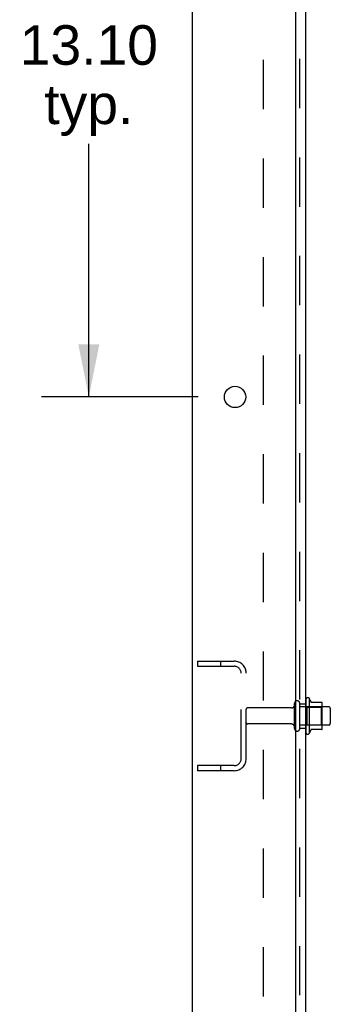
# Model space of a CAD drawing. Header units: inches. Extents: x 0 to 184, y 0 to 119.
# Tile 3 of 101: x 15 to 21, y 39 to 59. Entities that reach past the tile are written whole.
import ezdxf

# ---------------------------------------------------------------- set-up
doc = ezdxf.new("R2010")
doc.units = ezdxf.units.IN
doc.header["$LTSCALE"] = 10.121375
doc.header["$MEASUREMENT"] = 0
doc.linetypes.add('HIDDEN', pattern=[0.2, 0.1, -0.1])
doc.layers.get('0').update_dxf_attribs({"linetype": 'CONTINUOUS'})
for name, color, linetype in [('DEFAULT_2', 8, 'HIDDEN'), ('DIMENSIONS', 7, 'CONTINUOUS'), ('SUBPANEL', 7, 'CONTINUOUS')]:
    doc.layers.add(name, color=color, linetype=linetype)
doc.styles.get("Standard").update_dxf_attribs({"font": 'arial.ttf'})
doc.dimstyles.new('DIMSTYLE_1', dxfattribs={"dimtxt": 0.811875, "dimasz": 1.0825, "dimexe": 0.09, "dimexo": 0.07, "dimgap": 0.0375, "dimtad": 0, "dimtih": 1, "dimtoh": 1, "dimzin": 4, "dimdsep": 46, "dimtxsty": 'Standard', "dimblk": '_FILLED', "dimblk1": '_FILLED', "dimblk2": '_FILLED', "dimcen": 0.09, "dimadec": 3, "dimazin": 1, "dimtfac": 1, "dimtdec": 3, "dimtofl": 0, "dimtmove": 0, "dimatfit": 3, "dimldrblk": '_FILLED', "dimfxl": 0, "dimtolj": 1, "dimtzin": 4, "dimarcsym": 0})

# ---------------------------------------------------------------- blocks, each defined once
blk = doc.blocks.new('_FILLED')
at = {"color": 0, "linetype": 'ByBlock'}
blk.add_solid([(0, 0), (-1, 0.2), (-1, -0.2)], dxfattribs=at)
blk = doc.blocks.new('*D18')
at = {"layer": 'DIMENSIONS', "color": 2, "linetype": 'Continuous'}
for p, q in [((18.426, 64.296), (15.21, 64.296)), ((16.184, 64.296), (16.184, 59.236)), ((16.184, 51.196), (16.184, 56.394)), ((18.426, 51.196), (15.21, 51.196))]:
    blk.add_line(p, q, dxfattribs=at)
at = {"layer": 'DIMENSIONS', "color": 2, "linetype": 'Continuous', "xscale": 1.0825, "yscale": 1.0825, "zscale": 1.0825}
for p, rotation in [((16.184, 64.296), 90), ((16.184, 51.196), 270)]:
    blk.add_blockref('_FILLED', p, dxfattribs=dict(at, rotation=rotation))
at = {"layer": 'DIMENSIONS', "color": 2, "linetype": 'Continuous', "insert": (16.184, 58.83), "char_height": 0.8119, "width": 2.83704, "attachment_point": 2, "line_spacing_factor": 0.9}
blk.add_mtext('13.10\\Ptyp.', dxfattribs=at)

msp = doc.modelspace()

# ---------------------------------------------------------------- linework, layer by layer
at = {"color": 3, "linetype": 'Continuous'}
for p, q in [((18.309, 10.75), (18.309, 78.542)), ((20.434, 12.771), (20.434, 75.146))]:
    msp.add_line(p, q, dxfattribs=at)
at = {"color": 7, "linetype": 'Continuous'}
for p, q in [((20.708, 45.001), (20.708, 44.29)), ((20.964, 44.923), (20.736, 44.923)), ((20.974, 44.39), (20.974, 44.901)), ((21.108, 44.833), (20.974, 44.833)), ((21.138, 44.803), (21.138, 44.488)), ((20.964, 44.368), (20.736, 44.368)), ((21.108, 44.458), (20.974, 44.458))]:
    msp.add_line(p, q, dxfattribs=at)
at = {"color": 3, "linetype": 'Continuous'}
msp.add_circle((19.184, 51.196), 0.219, dxfattribs=at)
at = {"color": 7, "linetype": 'Continuous'}
for centre, radius, start, end in [((20.677, 44.98), 0.0384, 34.4497, 180), ((20.108, 44.646), 0.698, 23.9679, 30.6631), ((20.755, 44.933), 0.01, 203.9679, 270), ((20.964, 44.913), 0.01, 5.1938, 90), ((20.833, 44.901), 0.141, 0, 5.2081), ((21.108, 44.803), 0.03, 360, 90), ((21.108, 44.488), 0.03, 270, 0), ((20.677, 44.311), 0.0384, 180, 325.5503), ((20.108, 44.646), 0.698, 329.3369, 336.0321), ((20.755, 44.358), 0.01, 90, 156.0321), ((20.964, 44.378), 0.01, 270, 354.8062), ((20.833, 44.39), 0.141, 354.7919, 360)]:
    msp.add_arc(centre, radius, start, end, dxfattribs=at)
at = {"layer": 'DEFAULT_2', "color": 8, "linetype": 'HIDDEN'}
for p, q in [((18.413, 45.771), (18.413, 45.667)), ((18.413, 45.771), (19.167, 45.771)), ((18.883, 45.771), (18.883, 45.667)), ((18.413, 45.667), (19.167, 45.667)), ((19.309, 43.767), (19.309, 45.524)), ((19.413, 43.767), (19.413, 45.524)), ((20.403, 44.388), (20.403, 44.903)), ((20.513, 44.388), (20.513, 44.903)), ((20.638, 44.98), (20.638, 44.311)), ((20.341, 44.811), (19.443, 44.811)), ((20.974, 44.833), (20.513, 44.833)), ((20.658, 44.829), (20.638, 44.849)), ((20.658, 44.829), (20.658, 44.462)), ((20.658, 44.829), (20.954, 44.829)), ((20.954, 44.829), (20.974, 44.849)), ((20.954, 44.829), (20.954, 44.462)), ((20.341, 44.481), (19.443, 44.481)), ((20.974, 44.458), (20.513, 44.458)), ((20.658, 44.462), (20.638, 44.442)), ((20.658, 44.462), (20.954, 44.462)), ((20.954, 44.462), (20.974, 44.442)), ((18.413, 43.625), (18.413, 43.521)), ((19.167, 43.625), (18.413, 43.625)), ((19.167, 43.521), (18.413, 43.521)), ((18.883, 43.625), (18.883, 43.521))]:
    msp.add_line(p, q, dxfattribs=at)
for centre, radius, start, end in [((19.167, 45.524), 0.246, 0, 90), ((19.167, 45.524), 0.142, 0, 90), ((20.458, 44.903), 0.055, 360, 180), ((19.443, 44.781), 0.03, 90, 180), ((20.341, 44.873), 0.0625, 270, 360), ((19.443, 44.511), 0.03, 180, 270), ((20.341, 44.418), 0.0625, 0, 90), ((20.458, 44.388), 0.055, 180, 0), ((19.167, 43.767), 0.246, 270, 360), ((19.167, 43.767), 0.142, 270, 360)]:
    msp.add_arc(centre, radius, start, end, dxfattribs=at)
at = {"layer": 'SUBPANEL', "color": 3, "linetype": 'Continuous'}
msp.add_line((20.638, 14.802), (20.638, 74.489), dxfattribs=at)
at = {"layer": 'SUBPANEL', "color": 8, "linetype": 'HIDDEN'}
for p, q in [((20.513, 16.642), (20.513, 72.65)), ((19.763, 68.239), (19.763, 21.052)), ((20.513, 44.896), (20.638, 44.896)), ((20.513, 44.396), (20.638, 44.396))]:
    msp.add_line(p, q, dxfattribs=at)

# ---------------------------------------------------------------- dimensions: what is measured, and where the dimension line sits
at = {"layer": 'DIMENSIONS', "color": 2, "linetype": 'Continuous'}
dim = msp.add_linear_dim(base=(16.184, 51.196), p1=(18.496, 64.296), p2=(18.496, 51.196), angle=270, text='<>\\Ptyp.', dimstyle='DIMSTYLE_1', dxfattribs=at)
dim.commit()
dim.dimension.update_dxf_attribs({"geometry": '*D18', "text_midpoint": (16.184, 57.815), "dimtype": 160})

doc.saveas('drawing.dxf')
